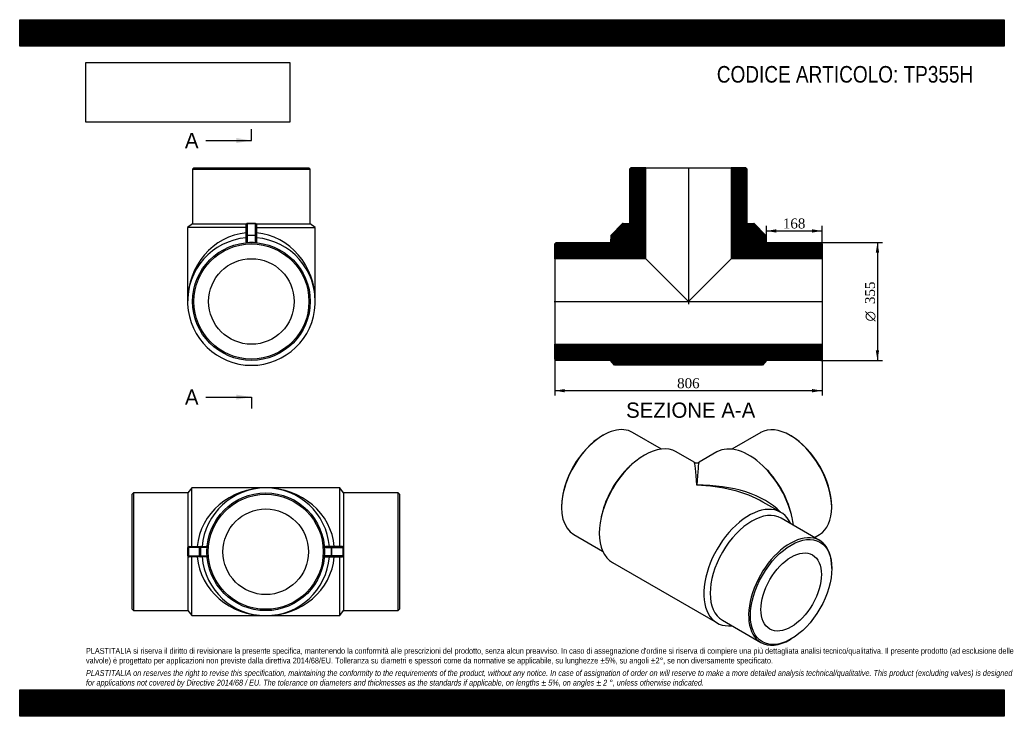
# Model space of a CAD drawing. Header units: millimetres. Extents: x 0 to 2970, y 0 to 2100.
import ezdxf
from ezdxf.enums import TextEntityAlignment as Align
from ezdxf.lldxf.tags import DXFTag

# ---------------------------------------------------------------- set-up
doc = ezdxf.new("R2010")
doc.units = ezdxf.units.MM
doc.header["$LTSCALE"] = 10
for name, color, linetype in [('Default', 7, 'Continuous'), ('DV4_Default', 7, 'Continuous'), ('TP355H', 7, 'Continuous')]:
    doc.layers.add(name, color=color, linetype=linetype)
doc.styles.add('SEACAD_Solid_Edge_ANSI', font='seans.ttf')
doc.styles.add('SEACAD_Solid_Edge_ANSI1_Symbols', font='semeca1.ttf')
doc.styles.add('SEACAD_Times_New_Roman', font='times.ttf')
tags = doc.linetypes.add('CENTER2', pattern=[28.575, 19.05, -3.175, 3.175, -3.175]).pattern_tags.tags
tags[10:11] = [DXFTag(74, 4), DXFTag(75, 0), DXFTag(340, '0'), DXFTag(46, 0.0), DXFTag(50, 0.0), DXFTag(44, 0.0), DXFTag(45, 0.0)]
tags[8:9] = [DXFTag(74, 4), DXFTag(75, 0), DXFTag(340, '0'), DXFTag(46, 0.0), DXFTag(50, 0.0), DXFTag(44, 0.0), DXFTag(45, 0.0)]
tags[6:7] = [DXFTag(74, 4), DXFTag(75, 0), DXFTag(340, '0'), DXFTag(46, 0.0), DXFTag(50, 0.0), DXFTag(44, 0.0), DXFTag(45, 0.0)]
tags[4:5] = [DXFTag(74, 4), DXFTag(75, 0), DXFTag(340, '0'), DXFTag(46, 0.0), DXFTag(50, 0.0), DXFTag(44, 0.0), DXFTag(45, 0.0)]
doc.dimstyles.new('ANSImm', dxfattribs={"dimtxt": 30, "dimasz": 30, "dimexe": 15, "dimexo": 0, "dimgap": 7.5, "dimtad": 1, "dimdsep": 46, "dimtxsty": 'SEACAD_Times_New_Roman', "dimblk1": '_SE_FILLED', "dimblk2": '_SE_FILLED', "dimsah": 1, "dimcen": 15, "dimazin": 0, "dimtfac": 0.85, "dimtdec": 3, "dimtofl": 0, "dimtmove": 0, "dimatfit": 3, "dimfxl": 1, "dimarcsym": 0})
picture_1 = doc.add_image_def('image1.jpg', size_in_pixel=(4302, 1260))

# ---------------------------------------------------------------- blocks, each defined once
blk = doc.blocks.new('SE')
at = {"layer": 'TP355H', "color": 7, "linetype": 'Continuous'}
for p, q in [((519.2, 688.5), (507.2, 673.5)), ((519.2, 511.5), (519.2, 688.5)), ((742.2, 688.5), (519.2, 688.5)), ((965.2, 688.5), (742.2, 688.5)), ((965.2, 511.5), (965.2, 688.5)), ((977.2, 673.5), (965.2, 688.5)), ((343.2, 673.5), (339.2, 669.5)), ((339.2, 322.5), (339.2, 669.5)), ((343.2, 673.5), (343.2, 318.5)), ((507.2, 673.5), (343.2, 673.5)), ((507.2, 673.5), (507.2, 318.5)), ((977.2, 673.5), (977.2, 318.5)), ((1141.2, 673.5), (977.2, 673.5)), ((1141.2, 318.5), (1141.2, 673.5)), ((1145.2, 669.5), (1141.2, 673.5)), ((1145.2, 669.5), (1145.2, 322.5)), ((508.5, 508.5), (507.3, 508.5)), ((508.5, 483.5), (508.5, 508.5)), ((509.4, 508.5), (508.5, 508.5)), ((542.8, 508.5), (509.4, 508.5)), ((509.4, 508.5), (509.4, 483.5)), ((510.5, 511.5), (511.5, 511.5)), ((511.5, 511.5), (544.9, 511.5)), ((542.8, 483.5), (542.8, 508.5)), ((545, 508.5), (542.8, 508.5)), ((544.9, 511.5), (561.8, 511.5)), ((545, 508.5), (545, 483.5)), ((565.1, 508.5), (545, 508.5)), ((919.3, 508.5), (939.4, 508.5)), ((939.5, 511.5), (922.6, 511.5)), ((939.4, 508.5), (941.6, 508.5)), ((939.4, 508.5), (939.4, 483.5)), ((972.9, 511.5), (939.5, 511.5)), ((941.6, 483.5), (941.6, 508.5)), ((941.6, 508.5), (975, 508.5)), ((973.9, 511.5), (972.9, 511.5)), ((975, 508.5), (975.9, 508.5)), ((975, 508.5), (975, 483.5)), ((975.9, 508.5), (977.1, 508.5)), ((975.9, 483.5), (975.9, 508.5)), ((507.3, 483.5), (508.5, 483.5)), ((509.4, 483.5), (508.5, 483.5)), ((509.4, 483.5), (542.8, 483.5)), ((511.5, 480.5), (510.5, 480.5)), ((544.9, 480.5), (511.5, 480.5)), ((519.2, 303.5), (519.2, 480.5)), ((545, 483.5), (542.8, 483.5)), ((561.8, 480.5), (544.9, 480.5)), ((545, 483.5), (565.1, 483.5)), ((939.4, 483.5), (919.3, 483.5)), ((922.6, 480.5), (939.5, 480.5)), ((939.4, 483.5), (941.6, 483.5)), ((939.5, 480.5), (972.9, 480.5)), ((975, 483.5), (941.6, 483.5)), ((965.2, 303.5), (965.2, 480.5)), ((972.9, 480.5), (973.9, 480.5)), ((975, 483.5), (975.9, 483.5)), ((977.1, 483.5), (975.9, 483.5)), ((339.2, 322.5), (343.2, 318.5)), ((343.2, 318.5), (507.2, 318.5)), ((507.2, 318.5), (519.2, 303.5)), ((519.2, 303.5), (742.2, 303.5)), ((742.2, 303.5), (965.2, 303.5)), ((965.2, 303.5), (977.2, 318.5)), ((977.2, 318.5), (1141.2, 318.5)), ((1141.2, 318.5), (1145.2, 322.5))]:
    blk.add_line(p, q, dxfattribs=at)
for radius in [177.5, 173.5, 129]:
    blk.add_circle((742.2, 496), radius, dxfattribs=at)
for centre, radius, start, end in [((742.2, 496), 192.5, 4.6184, 175.3816), ((510.4, 508.3), 3.11, 87.7385, 178.0956), ((974, 508.3), 3.11, 1.9044, 92.2615), ((510.4, 483.6), 3.12, 182.215, 271.9509), ((742.2, 496), 192.5, 184.6184, 355.3816), ((974, 483.6), 3.12, 268.0491, 357.785)]:
    blk.add_arc(centre, radius, start, end, dxfattribs=at)
for centre, major_axis, ratio, start_param, end_param in [((742.2, 496), (-207.5, 0), 0.927711, 4.712389, 6.202579), ((742.2, 496), (207.5, 0), 0.927711, 0.080607, 1.570796), ((497.7, 496), (0, -165.2), 0.058249, 1.495064, 1.646528), ((511.5, 508.5), (0, 3), 0.998317, 0, 1.570796), ((511.5, 508.5), (0, -3), 0.712926, 3.141593, 4.712389), ((544.9, 508.5), (0, -3), 0.712926, 3.141593, 4.712389), ((544.9, 508.5), (0, -3), 0.02872, 1.570796, 3.141593), ((939.5, 508.5), (0, -3), 0.02872, 3.141593, 4.712389), ((939.5, 508.5), (0, -3), 0.712926, 1.570796, 3.141593), ((972.9, 508.5), (0, 3), 0.998317, 4.712389, 6.283185), ((972.9, 508.5), (0, -3), 0.712926, 1.570796, 3.141593), ((986.7, 496), (0, -165.2), 0.058249, 4.636657, 4.788121), ((511.5, 483.5), (0, -3), 0.998317, 4.712389, 6.283185), ((511.5, 483.5), (0, -3), 0.712926, 4.712389, 6.283185), ((742.2, 496), (207.5, 0), 0.927711, 3.222199, 4.712389), ((544.9, 483.5), (0, -3), 0.712926, 4.712389, 6.283185), ((544.9, 483.5), (0, -3), 0.02872, 0, 1.570796), ((742.2, 496), (207.5, 0), 0.927711, 4.712389, 6.202579), ((939.5, 483.5), (0, -3), 0.02872, 4.712389, 6.283185), ((939.5, 483.5), (0, -3), 0.712926, 0, 1.570796), ((972.9, 483.5), (0, -3), 0.998317, 0, 1.570796), ((972.9, 483.5), (0, -3), 0.712926, 0, 1.570796)]:
    blk.add_ellipse(centre, major_axis=major_axis, ratio=ratio, start_param=start_param, end_param=end_param, dxfattribs=at)
for points, knots in [([(561.8, 511.5), (562.2, 511.5), (562.5, 511.4), (563, 511.3), (563.2, 511.2), (563.5, 511.1), (563.7, 511), (564, 510.8), (564.1, 510.7), (564.4, 510.5), (564.6, 510.3), (564.8, 510), (564.9, 509.9), (565.1, 509.5), (565.1, 509.3), (565.2, 509.1)], [0, 0, 0, 0, 0.25, 0.25, 0.375, 0.375, 0.5, 0.5, 0.625, 0.625, 0.75, 0.75, 0.875, 0.875, 1, 1, 1, 1]), ([(922.6, 511.5), (922.2, 511.5), (921.9, 511.4), (921.4, 511.3), (921.2, 511.2), (920.9, 511.1), (920.7, 511), (920.4, 510.8), (920.3, 510.7), (920, 510.5), (919.8, 510.3), (919.6, 510), (919.5, 509.9), (919.3, 509.5), (919.3, 509.3), (919.2, 509.1)], [0, 0, 0, 0, 0.25, 0.25, 0.375, 0.375, 0.5, 0.5, 0.625, 0.625, 0.75, 0.75, 0.875, 0.875, 1, 1, 1, 1]), ([(565.2, 482.8), (565.1, 482.6), (565.1, 482.4), (564.9, 482), (564.8, 481.9), (564.6, 481.6), (564.4, 481.4), (564.1, 481.2), (564, 481.1), (563.7, 480.9), (563.5, 480.8), (563.2, 480.7), (563, 480.6), (562.5, 480.5), (562.2, 480.5), (561.8, 480.5)], [0, 0, 0, 0, 0.125, 0.125, 0.25, 0.25, 0.375, 0.375, 0.5, 0.5, 0.625, 0.625, 0.75, 0.75, 1, 1, 1, 1]), ([(919.2, 482.8), (919.3, 482.6), (919.3, 482.4), (919.5, 482), (919.6, 481.9), (919.8, 481.6), (920, 481.4), (920.3, 481.2), (920.4, 481.1), (920.7, 480.9), (920.9, 480.8), (921.2, 480.7), (921.4, 480.6), (921.9, 480.5), (922.2, 480.5), (922.6, 480.5)], [0, 0, 0, 0, 0.125, 0.125, 0.25, 0.25, 0.375, 0.375, 0.5, 0.5, 0.625, 0.625, 0.75, 0.75, 1, 1, 1, 1])]:
    blk.add_open_spline(points, degree=3, knots=knots, dxfattribs=at)
blk = doc.blocks.new('SE1')
at = {"layer": 'TP355H', "color": 7, "linetype": 'Continuous'}
for p, q in [((1759.9, 847), (1757.1, 845.4)), ((1935.9, 805.5), (1848.7, 855.8)), ((2235.1, 855.6), (2147.9, 805.3)), ((2326.7, 845.2), (2323.8, 846.8)), ((2034.6, 765.8), (1980.6, 797)), ((2103.1, 796.8), (2049.6, 765.8)), ((1844.3, 757.4), (1838.9, 752.4)), ((2244.8, 752.1), (2239.4, 757.2)), ((1634.4, 632.9), (1634.4, 629.7)), ((2296, 614.9), (2242.1, 646)), ((2449.3, 629.5), (2449.3, 632.7)), ((1755.9, 608.6), (1754.3, 601.4)), ((2412.9, 530.1), (2297, 597)), ((2329.5, 601.2), (2327.8, 608.4)), ((1671.2, 548.4), (1758.4, 498.1)), ((2397.1, 539.2), (2412.6, 548.2)), ((1788.1, 463.6), (2103.5, 281.5)), ((2449.7, 445.5), (2449.7, 448.8)), ((2119.5, 289.6), (2235.4, 222.6)), ((2324.2, 231.4), (2327, 233))]:
    blk.add_line(p, q, dxfattribs=at)
blk.add_arc((2042.1, 778.8), 15, 240.1242, 299.5419, dxfattribs=at)
for centre, major_axis, ratio, start_param, end_param in [((1759.9, 702.1), (88.7, 153.7), 0.57735, 0, 3.141593), ((2323.8, 701.9), (-88.8, 153.7), 0.57735, 3.141593, 6.283185), ((1757.1, 703.8), (-86.7, -150.3), 0.57735, 3.926991, 5.497787), ((2326.7, 703.5), (86.8, -150.3), 0.57735, 0.785398, 2.356194), ((1884.4, 630.3), (-96.2, -166.7), 0.57735, 3.141593, 6.283185), ((2199.4, 630.1), (96.3, -166.7), 0.57735, 0.934117, 3.141593), ((1875.9, 635.2), (-88.7, -153.7), 0.57735, 4.225694, 5.199084), ((2042.1, 539.2), (7.6, -226.7), 0.032415, 2.335995, 3.121393), ((2042.1, 539.2), (-7.6, -226.7), 0.032415, 3.161793, 3.947191), ((2207.9, 635), (88.8, -153.7), 0.57735, 1.084101, 2.057491), ((2042.1, 539.2), (282.8, 8.9), 0.555323, 0.453323, 1.553409), ((2042.1, 539.2), (282.8, -8.9), 0.555323, 0.802786, 1.588184), ((2199.7, 448.2), (-96.2, -166.7), 0.57735, 2.744212, 6.680566), ((2208.2, 443.3), (-88.7, -153.7), 0.57735, 3.141593, 6.283185), ((2324.2, 376.3), (-88.7, -153.7), 0.57735, 2.356194, 6.283185), ((2324.2, 376.3), (-88.7, -153.7), 0.57735, 0, 0.785398)]:
    blk.add_ellipse(centre, major_axis=major_axis, ratio=ratio, start_param=start_param, end_param=end_param, dxfattribs=at)
for major_axis in [(86.7, 150.3), (-64.5, -111.7)]:
    blk.add_ellipse((2327, 374.7), major_axis=major_axis, ratio=0.57735, dxfattribs=at)
blk = doc.blocks.new('SE2')
at = {"layer": 'TP355H', "color": 7, "linetype": 'Continuous'}
for p, q in [((525.5, 1653.1), (521.5, 1649.1)), ((521.5, 1649.1), (876.5, 1649.1)), ((521.5, 1649.1), (521.5, 1485.1)), ((525.5, 1653.1), (872.5, 1653.1)), ((876.5, 1649.1), (872.5, 1653.1)), ((876.5, 1485.1), (876.5, 1649.1)), ((521.5, 1485.1), (506.5, 1473.1)), ((521.5, 1485.1), (684.6, 1485.1)), ((686.5, 1485.7), (686.5, 1484.8)), ((711.5, 1485.7), (686.5, 1485.7)), ((711.5, 1485.7), (711.5, 1484.8)), ((713.3, 1485.1), (876.5, 1485.1)), ((891.5, 1473.1), (876.5, 1485.1)), ((683.5, 1473.1), (506.5, 1473.1)), ((506.5, 1473.1), (506.5, 1250.6)), ((683.5, 1448.8), (683.5, 1482.7)), ((711.5, 1484.8), (686.5, 1484.8)), ((686.5, 1484.8), (686.5, 1450.9)), ((711.5, 1450.9), (711.5, 1484.8)), ((714.5, 1482.7), (714.5, 1448.8)), ((714.5, 1473.1), (891.5, 1473.1)), ((891.5, 1250.6), (891.5, 1473.1)), ((683.5, 1431.6), (683.5, 1448.8)), ((686.5, 1450.9), (711.5, 1450.9)), ((686.5, 1450.9), (686.5, 1449)), ((711.5, 1449), (686.5, 1449)), ((686.5, 1449), (686.5, 1427.8)), ((711.5, 1450.9), (711.5, 1449)), ((711.5, 1427.8), (711.5, 1449)), ((714.5, 1448.8), (714.5, 1431.6))]:
    blk.add_line(p, q, dxfattribs=at)
for radius in [177.5, 173.5, 129]:
    blk.add_circle((699, 1250.6), radius, dxfattribs=at)
for centre, radius, start, end in [((699, 1250.6), 192.5, 94.6184, 85.3816), ((699, 1263.5), 164.8, 85.6494, 94.3506)]:
    blk.add_arc(centre, radius, start, end, dxfattribs=at)
for centre, major_axis, ratio, start_param, end_param in [((686.5, 1482.7), (3, 0), 0.999588, 1.570796, 3.141593), ((711.5, 1482.7), (3, 0), 0.999588, 0, 1.570796), ((699, 1250.6), (0, -207.5), 0.927711, 3.222199, 4.712389), ((686.5, 1482.7), (3, 0), 0.701239, 1.570796, 3.141593), ((711.5, 1482.7), (3, 0), 0.701239, 0, 1.570796), ((699, 1250.6), (0, 207.5), 0.927711, 4.712389, 6.202579), ((686.5, 1448.8), (3, 0), 0.701239, 1.570796, 3.141593), ((686.5, 1448.8), (-3, 0), 0.057997, 4.712389, 6.283185), ((711.5, 1448.8), (3, 0), 0.701239, 0, 1.570796), ((711.5, 1448.8), (3, 0), 0.057997, 0, 1.570796)]:
    blk.add_ellipse(centre, major_axis=major_axis, ratio=ratio, start_param=start_param, end_param=end_param, dxfattribs=at)
for points, knots in [([(686.5, 1427.8), (686.3, 1427.8), (686.2, 1427.8), (685.9, 1427.8), (685.8, 1427.8), (685.5, 1427.9), (685.4, 1427.9), (685.2, 1428), (685.1, 1428.1), (684.8, 1428.3), (684.6, 1428.5), (684.3, 1428.8), (684.2, 1429), (683.9, 1429.5), (683.7, 1429.9), (683.5, 1430.8), (683.5, 1431.2), (683.5, 1431.6)], [0, 0, 0, 0, 0.0625, 0.0625, 0.125, 0.125, 0.1875, 0.1875, 0.25, 0.25, 0.375, 0.375, 0.5, 0.5, 0.75, 0.75, 1, 1, 1, 1]), ([(714.5, 1431.6), (714.5, 1431.2), (714.4, 1430.8), (714.3, 1430.2), (714.2, 1430), (714, 1429.6), (713.9, 1429.4), (713.7, 1429), (713.6, 1428.8), (713.3, 1428.5), (713.1, 1428.3), (712.7, 1428), (712.5, 1427.9), (712.1, 1427.8), (712, 1427.8), (711.7, 1427.8), (711.6, 1427.8), (711.5, 1427.8)], [0, 0, 0, 0, 0.25, 0.25, 0.375, 0.375, 0.5, 0.5, 0.625, 0.625, 0.75, 0.75, 0.875, 0.875, 0.9375, 0.9375, 1, 1, 1, 1])]:
    blk.add_open_spline(points, degree=3, knots=knots, dxfattribs=at)
blk = doc.blocks.new('SE4')
at = {"color": 7, "linetype": 'Continuous', "style": 'SEACAD_Solid_Edge_ANSI'}
blk.add_text('A', height=46, dxfattribs=at).set_placement((498.4, 985.3), align=Align.TOP_LEFT)
blk = doc.blocks.new('SE5')
at = {"color": 7, "linetype": 'Continuous', "style": 'SEACAD_Solid_Edge_ANSI'}
blk.add_text('A', height=46, dxfattribs=at).set_placement((498.4, 1758.7), align=Align.TOP_LEFT)
blk = doc.blocks.new('SEANNOT_GROUP')
at = {"linetype": 'Continuous'}
blk.add_hatch(color=7, dxfattribs=at).paths.add_polyline_path([(653, 954.6), (699, 962.3), (653, 969.9)])
at = {"color": 7, "linetype": 'Continuous'}
blk.add_lwpolyline([(561, 962.3), (699, 962.3)], dxfattribs=at)
blk = doc.blocks.new('SEANNOT_GROUP1')
at = {"linetype": 'Continuous'}
blk.add_hatch(color=7, dxfattribs=at).paths.add_polyline_path([(653, 1728.1), (699, 1735.7), (653, 1743.4)])
at = {"color": 7, "linetype": 'Continuous'}
blk.add_lwpolyline([(561, 1735.7), (699, 1735.7)], dxfattribs=at)
blk = doc.blocks.new('SE3')
at = {"layer": 'Default', "color": 7, "linetype": 'CENTER2'}
for p, q in [((699, 1735.7), (699, 1770.2)), ((699, 962.3), (699, 927.8))]:
    blk.add_line(p, q, dxfattribs=at)
at = {"layer": 'Default', "color": 7, "linetype": 'CENTER2', "const_width": 0.0001}
blk.add_lwpolyline([(699, 962.3), (699, 1735.7)], dxfattribs=at)
at = {"layer": 'Default'}
for name in ['SE5', 'SEANNOT_GROUP1', 'SE4', 'SEANNOT_GROUP']:
    blk.add_blockref(name, (0, 0), dxfattribs=at)
blk = doc.blocks.new('SE6')
at = {"layer": 'TP355H', "linetype": 'Continuous'}
h = blk.add_hatch(dxfattribs=at)
h.set_pattern_fill('LINE', scale=0.629921, angle=45, style=0)
edge = h.paths.add_edge_path()
edge.add_line((1888.2, 1653.1), (1843.7, 1653.1))
edge.add_line((1843.7, 1653.1), (1839.7, 1649.1))
edge.add_line((1839.7, 1649.1), (1839.7, 1485.1))
edge.add_line((1839.7, 1485.1), (1819.9, 1485.7))
edge.add_arc((1819.9, 1482.7), 3, 88.3543, 135.4735)
edge.add_line((1817.7, 1484.8), (1784.4, 1450.9))
edge.add_arc((1786.5, 1448.8), 3, 135.4735, 176.6751)
edge.add_line((1783.5, 1449), (1782.3, 1428.3))
edge.add_line((1782.3, 1428.3), (1782.2, 1428.1))
edge.add_line((1782.2, 1428.1), (1618.2, 1428.1))
edge.add_line((1618.2, 1428.1), (1614.2, 1424.1))
edge.add_line((1614.2, 1424.1), (1614.2, 1379.6))
edge.add_line((1614.2, 1379.6), (1888.2, 1379.6))
edge.add_line((1888.2, 1379.6), (1888.2, 1653.1))
h = blk.add_hatch(dxfattribs=at)
h.set_pattern_fill('LINE', scale=0.629921, angle=45, style=0)
edge = h.paths.add_edge_path()
edge.add_line((2252.2, 1428.1), (2252, 1428.3))
edge.add_line((2252, 1428.3), (2250.8, 1449))
edge.add_arc((2247.8, 1448.8), 3, 3.3249, 44.5265)
edge.add_line((2250, 1450.9), (2216.6, 1484.8))
edge.add_arc((2214.5, 1482.7), 3, 44.5265, 91.6457)
edge.add_line((2214.4, 1485.7), (2194.7, 1485.1))
edge.add_line((2194.7, 1485.1), (2194.7, 1649.1))
edge.add_line((2194.7, 1649.1), (2190.7, 1653.1))
edge.add_line((2190.7, 1653.1), (2146.2, 1653.1))
edge.add_line((2146.2, 1653.1), (2146.2, 1379.6))
edge.add_line((2146.2, 1379.6), (2420.2, 1379.6))
edge.add_line((2420.2, 1379.6), (2420.2, 1424.1))
edge.add_line((2420.2, 1424.1), (2416.2, 1428.1))
edge.add_line((2416.2, 1428.1), (2252.2, 1428.1))
h = blk.add_hatch(dxfattribs=at)
h.set_pattern_fill('LINE', scale=0.629921, angle=45, style=0)
h.paths.add_polyline_path([(2420.2, 1121.6), (1614.2, 1121.6), (1614.2, 1077.1), (1618.2, 1073.1), (1782.2, 1073.1), (1794.2, 1058.1), (2240.2, 1058.1), (2252.2, 1073.1), (2416.2, 1073.1), (2420.2, 1077.1)])
at = {"layer": 'DV4_Default', "color": 7, "linetype": 'CENTER2'}
for p, q in [((2017.2, 1654.8), (2017.2, 1242.3)), ((1612.4, 1250.6), (2421.9, 1250.6))]:
    blk.add_line(p, q, dxfattribs=at)
at = {"layer": 'TP355H', "color": 7, "linetype": 'Continuous'}
for p, q in [((1843.7, 1653.1), (1839.7, 1649.1)), ((1839.7, 1649.1), (1839.7, 1485.1)), ((1888.2, 1653.1), (1843.7, 1653.1)), ((1888.2, 1653.1), (2146.2, 1653.1)), ((1888.2, 1379.6), (1888.2, 1653.1)), ((2146.2, 1653.1), (2146.2, 1379.6)), ((2190.7, 1653.1), (2146.2, 1653.1)), ((2194.7, 1649.1), (2190.7, 1653.1)), ((2194.7, 1485.1), (2194.7, 1649.1)), ((1839.7, 1485.1), (1819.9, 1485.7)), ((2214.4, 1485.7), (2194.7, 1485.1)), ((1817.7, 1484.8), (1784.4, 1450.9)), ((2250, 1450.9), (2216.6, 1484.8)), ((1618.2, 1428.1), (1614.2, 1424.1)), ((1618.2, 1428.1), (1782.2, 1428.1)), ((1782.2, 1428.1), (1782.3, 1428.3)), ((1783.5, 1449), (1782.3, 1428.3)), ((2252, 1428.3), (2250.8, 1449)), ((2252, 1428.3), (2252.2, 1428.1)), ((2252.2, 1428.1), (2416.2, 1428.1)), ((2420.2, 1424.1), (2416.2, 1428.1)), ((1614.2, 1379.6), (1614.2, 1424.1)), ((2420.2, 1424.1), (2420.2, 1379.6)), ((1614.2, 1379.6), (1614.2, 1121.6)), ((1888.2, 1379.6), (1614.2, 1379.6)), ((1888.2, 1379.6), (2017.2, 1250.6)), ((2017.2, 1250.6), (2146.2, 1379.6)), ((2420.2, 1379.6), (2146.2, 1379.6)), ((2420.2, 1379.6), (2420.2, 1121.6)), ((1614.2, 1121.6), (2420.2, 1121.6)), ((1614.2, 1077.1), (1614.2, 1121.6)), ((2420.2, 1121.6), (2420.2, 1077.1)), ((1614.2, 1077.1), (1618.2, 1073.1)), ((1782.2, 1073.1), (1618.2, 1073.1)), ((1794.2, 1058.1), (1782.2, 1073.1)), ((2252.2, 1073.1), (2240.2, 1058.1)), ((2416.2, 1073.1), (2252.2, 1073.1)), ((2416.2, 1073.1), (2420.2, 1077.1)), ((2240.2, 1058.1), (1794.2, 1058.1))]:
    blk.add_line(p, q, dxfattribs=at)
for centre, start, end in [((1819.9, 1482.7), 88.3543, 135.4735), ((2214.5, 1482.7), 44.5265, 91.6457), ((1786.5, 1448.8), 135.4735, 176.6751), ((2247.8, 1448.8), 3.3249, 44.5265)]:
    blk.add_arc(centre, 3, start, end, dxfattribs=at)
blk = doc.blocks.new('GDimGGroup')
at = {"layer": 'Default', "linetype": 'Continuous'}
for points in [[(2592.4, 1398.1), (2587.4, 1428.1), (2582.4, 1398.1)], [(2592.4, 1103.1), (2582.4, 1103.1), (2587.4, 1073.1)]]:
    blk.add_hatch(color=7, dxfattribs=at).paths.add_polyline_path(points)
at = {"layer": 'Default', "color": 7, "linetype": 'Continuous'}
for p, q in [((2416.2, 1428.1), (2602.4, 1428.1)), ((2587.4, 1428.1), (2587.4, 1073.1)), ((2416.2, 1073.1), (2602.4, 1073.1))]:
    blk.add_line(p, q, dxfattribs=at)
for s, style, p in [('355', 'SEACAD_Times_New_Roman', (2549.9, 1242.6)), ('O', 'SEACAD_Solid_Edge_ANSI1_Symbols', (2549.9, 1190.3))]:
    blk.add_text(s, height=30, rotation=90, dxfattribs=dict(at, style=style)).set_placement(p, align=Align.TOP_LEFT)
blk = doc.blocks.new('DMBLK14')
at = {"layer": 'Default', "linetype": 'Continuous'}
for points in [[(1644.2, 976.6), (1644.2, 986.6), (1614.2, 981.6)], [(2390.2, 976.6), (2420.2, 981.6), (2390.2, 986.6)]]:
    blk.add_hatch(color=7, dxfattribs=at).paths.add_polyline_path(points)
at = {"layer": 'Default', "color": 7, "linetype": 'Continuous'}
for p, q in [((1614.2, 1250.6), (1614.2, 966.6)), ((2420.2, 1250.6), (2420.2, 966.6)), ((2420.2, 981.6), (1614.2, 981.6))]:
    blk.add_line(p, q, dxfattribs=at)
at = {"layer": 'Default', "color": 7, "linetype": 'Continuous', "style": 'SEACAD_Times_New_Roman'}
blk.add_text('806', height=30, dxfattribs=at).set_placement((1983, 1019.1), align=Align.TOP_LEFT)
blk = doc.blocks.new('_SE_FILLED')
at = {"color": 0}
blk.add_line((0, 0), (-1, 0), dxfattribs=at)
blk.add_solid([(0, 0), (-1, -0.1665), (-1, 0.1665), (0, 0)], dxfattribs=at)
blk = doc.blocks.new('DMBLK15')
at = {"layer": 'Default', "linetype": 'Continuous'}
for points in [[(2282.2, 1468.2), (2252.2, 1463.2), (2282.2, 1458.2)], [(2390.2, 1468.2), (2390.2, 1458.2), (2420.2, 1463.2)]]:
    blk.add_hatch(color=7, dxfattribs=at).paths.add_polyline_path(points)
at = {"layer": 'Default', "color": 7, "linetype": 'Continuous'}
for p, q in [((2252.2, 1428.1), (2252.2, 1478.2)), ((2252.2, 1463.2), (2420.2, 1463.2)), ((2420.2, 1424.1), (2420.2, 1478.2))]:
    blk.add_line(p, q, dxfattribs=at)
at = {"layer": 'Default', "color": 7, "linetype": 'Continuous', "style": 'SEACAD_Times_New_Roman'}
blk.add_text('168', height=30, dxfattribs=at).set_placement((2302, 1500.7), align=Align.TOP_LEFT)

msp = doc.modelspace()

# ---------------------------------------------------------------- hatches: boundary and pattern name
at = {"layer": 'Default', "linetype": 'Continuous'}
h = msp.add_hatch(dxfattribs=at)
h.set_pattern_fill('LINE', scale=0.629921, angle=45, style=0)
h.paths.add_polyline_path([(2970, 2020), (2970, 2100), (0, 2100), (0, 2020)])
for points in [[(2970, 2020), (2970, 2100), (0, 2100), (0, 2020)], [(2970, 0), (2970, 80), (0, 80), (0, 0)]]:
    msp.add_hatch(color=7, dxfattribs=at).paths.add_polyline_path(points)
h = msp.add_hatch(dxfattribs=at)
h.set_pattern_fill('LINE', scale=0.629921, angle=45, style=0)
h.paths.add_polyline_path([(2970, 0), (2970, 80), (0, 80), (0, 0)])

# ---------------------------------------------------------------- linework, layer by layer
at = {"layer": 'Default', "color": 7, "linetype": 'Continuous'}
for p, q in [((0, 2100), (2970, 2100)), ((0, 2020), (0, 2100)), ((2970, 2100), (2970, 2020)), ((2970, 2020), (0, 2020)), ((0, 80), (2970, 80)), ((0, 0), (0, 80)), ((2970, 80), (2970, 0)), ((2970, 0), (0, 0))]:
    msp.add_line(p, q, dxfattribs=at)

# ---------------------------------------------------------------- block references
at = {"layer": 'Default'}
for name in ['SE3', 'SE2', 'SE6', 'GDimGGroup', 'SE1', 'SE']:
    msp.add_blockref(name, (0, 0), dxfattribs=at)

# ---------------------------------------------------------------- texts
at = {"layer": 'Default', "color": 7, "linetype": 'Continuous', "style": 'SEACAD_Solid_Edge_ANSI'}
msp.add_text('SEZIONE A-A', height=46, dxfattribs=at).set_placement((1829.276, 945.916), align=Align.TOP_LEFT)
at = {"layer": 'Default', "attachment_point": 1}
for s, insert, char_height, width in [('{\\fArial Narrow|b0||i0||c0|p34;\\C7;\\H50.;\\W1.;CODICE ARTICOLO: TP355H}', (2102.862, 1960.335), 50, 830.69786), ("{\\fArial Narrow|b0||i0||c0|p34;\\C7;\\H17.5;\\W1.;PLASTITALIA si riserva il diritto di revisionare la presente specifica, mantenendo la conformità alle prescrizioni del prodotto, senza alcun preavviso. In caso di assegnazione d'ordine si riserva di compiere una più dettagliata analisi tecnico/qualitativa. Il presente prodotto (ad esclusione delle \\P}{\\fArial Narrow|b0||i0||c0|p34;\\C7;\\H17.5;\\W1.;valvole) è progettato per applicazioni non previste dalla direttiva 2014/68/EU. Tolleranza su diametri e spessori come da normative se applicabile, su lunghezze ±5%, su angoli ±2°, se non diversamente specificato.\\P}{\\fArial Narrow|b0||i0||c0|p34;\\C7;\\H5.;\\W1.;   \\P}{\\fArial Narrow|b0||i1||c0|p34;\\C7;\\H17.5;\\W1.;PLASTITALIA on reserves the right to revise this specification, maintaining the conformity to the requirements of the product, without any notice. In case of assignation of order on will reserve to make a more detailed analysis technical/qualitative. This product (excluding valves) is designed \\P}{\\fArial Narrow|b0||i1||c0|p34;\\C7;\\H17.5;\\W1.;for applications not covered by Directive 2014/68 / EU. The tolerance on diameters and thicknesses as the standards if applicable, on lengths ± 5%, on angles ± 2 °, unless otherwise indicated.\\P}", (200, 206.024), 17.5, 2570)]:
    msp.add_mtext(s, dxfattribs=dict(at, insert=insert, char_height=char_height, width=width))

# ---------------------------------------------------------------- dimensions: what is measured, and where the dimension line sits
at = {"layer": 'Default', "color": 7, "linetype": 'Continuous'}
for base, p1, p2, picture, middle in [((2420.162, 1463.248), (2252.162, 1428.072), (2420.162, 1424.072), 'DMBLK15', (2336.162, 1463.248)), ((1614.162, 981.629), (2420.162, 1250.572), (1614.162, 1250.572), 'DMBLK14', (2017.162, 981.629))]:
    dim = msp.add_linear_dim(base=base, p1=p1, p2=p2, text='\\A1;<>', dimstyle='ANSImm', dxfattribs=at)
    dim.commit()
    dim.dimension.update_dxf_attribs({"geometry": picture, "text_midpoint": middle, "dimtype": 160})

# ---------------------------------------------------------------- pictures from other files: only their frames are drawn
image = msp.add_image(picture_1, insert=(200, 1791.032), size_in_units=(614.571, 180))
image.dxf.flags = 7

doc.saveas('drawing.dxf')
